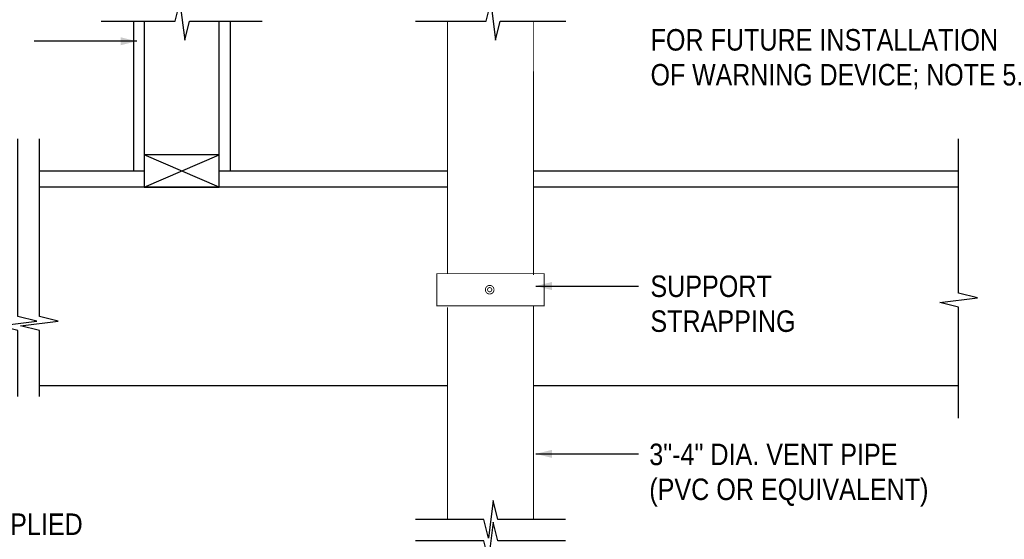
# Model space of a CAD drawing. Extents: x -4.7 to 19.3, y -5.1 to 12.9.
# Tile 11 of 13: x 2.8 to 8.5, y -0.2 to 2.8. Entities that reach past the tile are written whole.
import ezdxf
from ezdxf.enums import TextEntityAlignment as Align

# ---------------------------------------------------------------- set-up
doc = ezdxf.new("R2010")
doc.units = 0
doc.layers.add('29', color=7, linetype='CONTINUOUS')
doc.layers.add('32', color=7, linetype='CONTINUOUS')

msp = doc.modelspace()

# ---------------------------------------------------------------- linework, layer by layer
at = {"layer": '29', "linetype": 'CONTINUOUS'}
for p, q in [((3.412677, 2.77047), (3.412677, 1.898857)), ((3.975177, 2.77047), (3.975177, 1.898857)), ((3.912677, 1.805107), (3.475177, 1.992607)), ((3.475177, 1.805107), (3.912677, 1.992607)), ((3.475177, 1.898857), (2.86523, 1.898857)), ((5.241684, 1.898857), (3.912677, 1.898857)), ((8.216501, 1.898857), (5.741686, 1.898857)), ((5.241607, 1.805107), (2.86523, 1.805107)), ((8.216501, 1.805107), (5.741611, 1.805107)), ((5.241397, 0.648857), (2.86523, 0.648857)), ((8.216501, 0.648857), (5.741397, 0.648857))]:
    msp.add_line(p, q, dxfattribs=at)
for points in [[(3.225177, 2.77047), (3.656415, 2.77047), (3.683759, 2.879845), (3.711103, 2.661095), (3.738447, 2.77047), (4.162677, 2.77047)], [(5.0539, 2.77047), (5.465801, 2.77047), (5.493145, 2.879845), (5.520488, 2.661095), (5.547832, 2.77047), (5.930105, 2.77047)], [(3.475177, 2.77047), (3.475177, 1.805107), (3.912677, 1.805107), (3.912677, 2.77047)], [(2.74023, 0.586357), (2.74023, 0.970061), (2.630855, 0.997405), (2.849605, 1.024749), (2.74023, 1.052092), (2.74023, 2.086357)], [(2.86523, 0.586357), (2.86523, 0.970061), (2.755855, 0.997405), (2.974605, 1.024749), (2.86523, 1.052092), (2.86523, 2.086357)], [(8.216501, 0.461357), (8.216501, 1.106345), (8.107126, 1.133689), (8.325876, 1.161033), (8.216501, 1.188376), (8.216501, 2.086357)], [(5.928897, -0.128264), (5.53398, -0.128264), (5.506637, -0.018889), (5.479293, -0.237639), (5.451949, -0.128264), (5.053897, -0.128264)], [(5.928897, -0.253264), (5.53398, -0.253264), (5.506637, -0.143889), (5.479293, -0.362639), (5.451949, -0.253264), (5.053897, -0.253264)]]:
    msp.add_lwpolyline(points, dxfattribs=at)
at = {"layer": '29', "linetype": 'CONTINUOUS', "const_width": 0.005}
for points in [[(5.2414, 1.301866), (5.2414, 2.77047)], [(5.742605, 2.77047), (5.741397, 1.294379)], [(5.241397, 1.105973), (5.241397, -0.128264)], [(5.741397, 1.116738), (5.741397, -0.128264)]]:
    msp.add_lwpolyline(points, dxfattribs=at)
at = {"layer": '29', "linetype": 'CONTINUOUS'}
msp.add_lwpolyline([(3.475177, 1.805107), (3.912677, 1.805107), (3.912677, 1.992607), (3.475177, 1.992607)], close=True, dxfattribs=at)
at = {"layer": '29', "linetype": 'CONTINUOUS', "const_width": 0.005}
msp.add_lwpolyline([(5.178897, 1.114366), (5.803897, 1.114366), (5.803897, 1.301866), (5.178897, 1.301866)], close=True, dxfattribs=at)
for points in [[(5.511841, 1.208249, 1), (5.461841, 1.208249, 1)], [(5.499341, 1.208249, 1), (5.474341, 1.208249, 1)]]:
    msp.add_lwpolyline(points, format="xyb", close=True, dxfattribs=at)
at = {"layer": '32', "color": 1, "linetype": 'CONTINUOUS'}
for p, q in [((3.431521, 2.654337), (2.834514, 2.654337)), ((5.755785, 1.22952), (6.35279, 1.22952)), ((5.755785, 0.253001), (6.35279, 0.253001))]:
    msp.add_line(p, q, dxfattribs=at)
for points in [[(3.337771, 2.677775), (3.431521, 2.654337), (3.337771, 2.6309)], [(5.849535, 1.206082), (5.755785, 1.22952), (5.849535, 1.252957)], [(5.849535, 0.229564), (5.755785, 0.253001), (5.849535, 0.276439)]]:
    msp.add_solid(points, dxfattribs=at)

# ---------------------------------------------------------------- texts
at = {"layer": '32', "color": 1, "linetype": 'CONTINUOUS', "width": 0.875}
for s, p in [('FOR FUTURE INSTALLATION', (6.423316, 2.724857)), ('OF WARNING DEVICE; NOTE 5.', (6.423316, 2.521732)), ('SUPPORT', (6.422341, 1.29088)), ('STRAPPING', (6.422341, 1.087755)), ('3"-4" DIA. VENT PIPE', (6.415926, 0.312408)), ('(PVC OR EQUIVALENT)', (6.415926, 0.109283)), ('WATERPROOF SEALANT APPLIED', (0.70372, -0.093842))]:
    msp.add_text(s, height=0.125, dxfattribs=at).set_placement(p, align=Align.TOP_LEFT)

doc.saveas('drawing.dxf')
